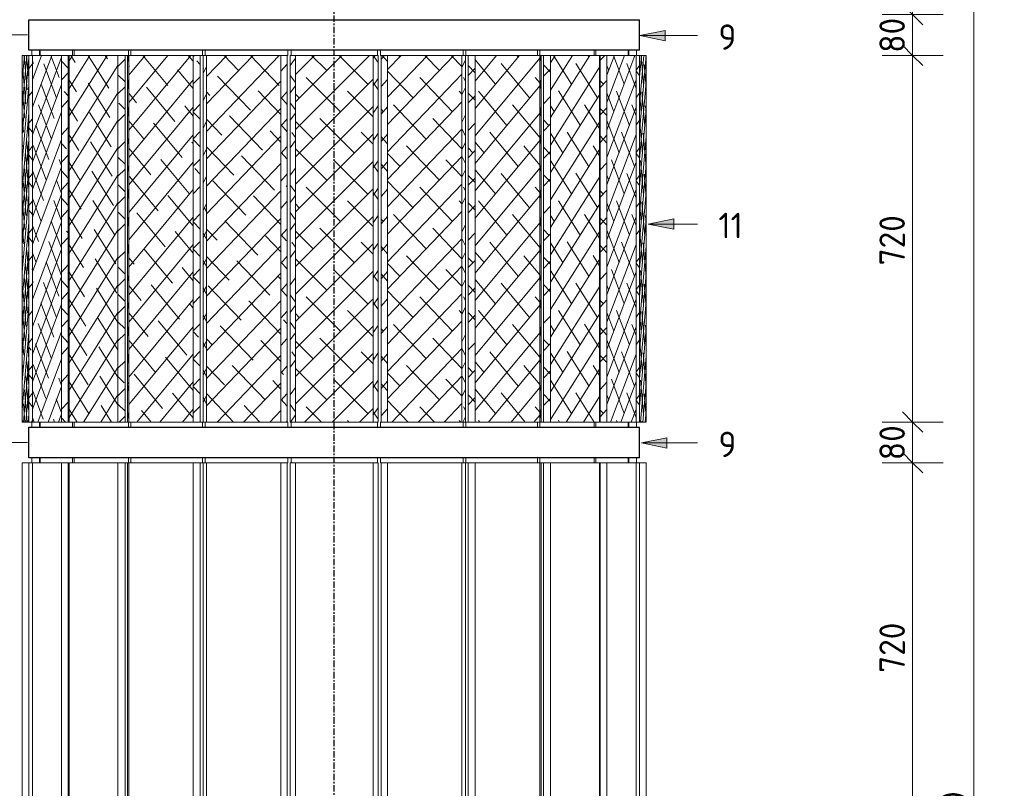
# Model space of a CAD drawing. Header units: millimetres. Extents: x -234509 to -203707, y -19731 to 120094.
# Tile 10 of 72: x -221054 to -219122, y 821 to 2330. Entities that reach past the tile are written whole.
import ezdxf

# ---------------------------------------------------------------- set-up
doc = ezdxf.new("R2010")
doc.units = ezdxf.units.MM
for name, pattern in [('Grid Line', [22.225, 12.7, -3.175, 3.175, -3.175]), ('Hhidden', [2.5, 1.5, -1]), ('XX-HIDDEN', [4, 2, -2])]:
    doc.linetypes.add(name, pattern=pattern)
for name, color, linetype, lineweight in [('Multi-Category Tags', 10, 'Continuous', 18), ('Multi-Category Tags-1', 7, 'Continuous', 18), ('N-CO-BC-BETONVORM-G', 50, 'Continuous', 25), ('N-CO-BC-BETONVORM-G-1', 50, 'Continuous', 18), ('N-CO-BC-BETONVORM-G-2', 50, 'XX-HIDDEN', 18), ('N-CO-BC-BETONVORM-GN-1', 10, 'Continuous', 18), ('N-CO-HC-HOUTVORM-G', 30, 'Continuous', 18), ('N-CO-KC-KUNSTSTOFVORM-G', 7, 'Continuous', 13), ('N-CO-SC-STAALVORM-G', 10, 'Continuous', 25), ('X-XX-AL-CONSTRUCTIELIJN-G-4', 7, 'Hhidden', 13), ('X-XX-AL-M', 7, 'Continuous', 18), ('X-XX-AL-M-20', 7, 'Continuous', 18), ('X_XX_AL_STRAMIENLIJN_G-1', 7, 'Grid Line', 25)]:
    doc.layers.add(name, color=color, linetype=linetype, lineweight=lineweight)
doc.styles.add('NLCS-ISO', font='NLCS-ISO.ttf', dxfattribs={"height": 50})
doc.dimstyles.new('2_5_NLCS_diagonal', dxfattribs={"dimscale": 304.8, "dimtxt": 50.137748, "dimasz": 0.131234, "dimexe": 0.19685, "dimexo": 0.0625, "dimgap": 0, "dimtad": 1, "dimdec": 0, "dimzin": 0, "dimdsep": 46, "dimtxsty": 'NLCS-ISO', "dimblk1": 'OBLIQUE', "dimblk2": 'OBLIQUE', "dimsah": 1, "dimcen": 0.09, "dimdle": 0.131234, "dimazin": 0, "dimtfac": 1, "dimtdec": 4, "dimtix": 1, "dimtmove": 0, "dimatfit": 3, "dimfxl": 0.19685, "dimfxlon": 1, "dimtvp": 1, "dimtolj": 1, "dimtzin": 0, "dimarcsym": 2})

# ---------------------------------------------------------------- blocks, each defined once
blk = doc.blocks.new('GM_Wrijfstijl_boven_beschermpaal - GM_Wrijfstijl_boven_beschermpaal-3365226-Vooraanzicht - Dependent 1')
at = {"layer": 'N-CO-BC-BETONVORM-G-1'}
h = blk.add_hatch(dxfattribs=at)
h.set_pattern_fill('ACO-HOUT_01', color=256, style=0, pattern_type=2)
h.set_pattern_definition([(54.736, (-233446.34, -9085), (-19.0503, 26.94131), []), (125.264, (-233446.34, -9085), (-57.15043, 26.941196), [82.489, -49.493])])
h.paths.add_polyline_path([(-233564, 1540), (-233554, 1540), (-233554, 2260), (-233564, 2260), (-233564, 1752.2)], flags=0)
h = blk.add_hatch(dxfattribs=at)
h.set_pattern_fill('ACO-HOUT_01', color=256, style=0, pattern_type=2)
h.set_pattern_definition([(45, (-233491.138, -9085), (-26.94077, 26.94077), []), (135, (-233491.138, -9085), (-80.8223, 26.94077), [95.25, -57.15])])
h.paths.add_polyline_path([(-233402.7, 1540), (-233401.5, 1540), (-233401.5, 2260), (-233554, 2260), (-233554, 1540)], flags=0)
h = blk.add_hatch(dxfattribs=at)
h.set_pattern_fill('ACO-HOUT_01', color=256, style=0, pattern_type=2)
h.set_pattern_definition([(54.736, (-233522.513, -9085), (-19.0503, 26.94131), []), (125.264, (-233522.513, -9085), (-57.15043, 26.941196), [82.489, -49.493])])
h.paths.add_polyline_path([(-233391.5, 1540), (-233391.5, 2260), (-233401.5, 2260), (-233401.5, 1540)], flags=0)
at = {"layer": 'N-CO-HC-HOUTVORM-G'}
for p, q in [((-233564, 2260), (-233554, 2260)), ((-233564, 1540), (-233564, 2260)), ((-233554, 2260), (-233401.5, 2260)), ((-233554, 2260), (-233554, 1540)), ((-233401.5, 2260), (-233391.5, 2260)), ((-233401.5, 1540), (-233401.5, 2260)), ((-233391.5, 1540), (-233391.5, 2260)), ((-233554, 1540), (-233564, 1540)), ((-233401.5, 1540), (-233554, 1540)), ((-233391.5, 1540), (-233401.5, 1540))]:
    blk.add_line(p, q, dxfattribs=at)
at = {"layer": 'N-CO-KC-KUNSTSTOFVORM-G'}
for p, q in [((-233562.5, 2260), (-233562.5, 2270)), ((-233392.9, 2260), (-233392.9, 2270)), ((-233564, 1540), (-233564, 2260)), ((-233391.5, 1540), (-233391.5, 2260)), ((-233562.5, 1530), (-233562.5, 1540)), ((-233392.9, 1530), (-233392.9, 1540)), ((-233562.5, 1460), (-233562.5, 1470)), ((-233392.9, 1460), (-233392.9, 1470)), ((-233564, 740), (-233564, 1460)), ((-233554, 1460), (-233564, 1460)), ((-233554, 740), (-233554, 1460)), ((-233401.5, 1460), (-233554, 1460)), ((-233401.5, 740), (-233401.5, 1460)), ((-233391.5, 1460), (-233401.5, 1460)), ((-233391.5, 740), (-233391.5, 1460))]:
    blk.add_line(p, q, dxfattribs=at)
blk = doc.blocks.new('GM_Wrijfstijl_boven_beschermpaal - GM_Wrijfstijl_boven_beschermpaal-V63-Vooraanzicht - Dependent 1')
at = {"layer": 'N-CO-BC-BETONVORM-G-1'}
h = blk.add_hatch(dxfattribs=at)
h.set_pattern_fill('ACO-HOUT_01', color=256, style=0, pattern_type=2)
h.set_pattern_definition([(48.557, (-233400.117, -9085), (-23.7875, 26.94097), []), (131.443, (-233400.117, -9085), (-71.36239, 26.94057), [89.848, -53.909])])
h.paths.add_polyline_path([(-233372.9, 1540), (-233372.9, 2260), (-233385.4, 2260), (-233385.4, 1540)], flags=0)
h = blk.add_hatch(dxfattribs=at)
h.set_pattern_fill('ACO-HOUT_01', color=256, style=0, pattern_type=2)
h.set_pattern_definition([(46.28, (-233524.843, -9085), (-25.76427, 26.94047), []), (133.72, (-233524.843, -9085), (-77.29043, 26.94091), [93.192, -55.915])])
h.paths.add_polyline_path([(-233296.9, 1540), (-233227, 1540), (-233227, 2260), (-233372.9, 2260), (-233372.9, 1540)], flags=0)
h = blk.add_hatch(dxfattribs=at)
h.set_pattern_fill('ACO-HOUT_01', color=256, style=0, pattern_type=2)
h.set_pattern_definition([(64.851, (-233368.677, -9085), (-12.6478, 26.94082), []), (115.149, (-233368.677, -9085), (-37.943935, 26.940645), [74.405, -44.643])])
h.paths.add_polyline_path([(-233220.4, 1540), (-233220.4, 2260), (-233227, 2260), (-233227, 1540)], flags=0)
at = {"layer": 'N-CO-HC-HOUTVORM-G'}
for p, q in [((-233385.4, 2260), (-233372.9, 2260)), ((-233385.4, 1540), (-233385.4, 2260)), ((-233372.9, 2260), (-233227, 2260)), ((-233372.9, 2260), (-233372.9, 1540)), ((-233227, 2260), (-233220.4, 2260)), ((-233227, 1540), (-233227, 2260)), ((-233220.4, 1540), (-233220.4, 2260)), ((-233372.9, 1540), (-233385.4, 1540)), ((-233227, 1540), (-233372.9, 1540)), ((-233220.4, 1540), (-233227, 1540))]:
    blk.add_line(p, q, dxfattribs=at)
at = {"layer": 'N-CO-KC-KUNSTSTOFVORM-G'}
for p, q in [((-233386.9, 2260), (-233386.9, 2270)), ((-233224.7, 2260), (-233224.7, 2270)), ((-233385.4, 2260), (-233386.9, 2260)), ((-233385.4, 1540), (-233385.4, 2260)), ((-233220.4, 1540), (-233220.4, 2260)), ((-233386.9, 1530), (-233386.9, 1540)), ((-233386.9, 1540), (-233385.4, 1540)), ((-233224.7, 1530), (-233224.7, 1540)), ((-233386.9, 1460), (-233386.9, 1470)), ((-233224.7, 1460), (-233224.7, 1470)), ((-233385.4, 1460), (-233386.9, 1460)), ((-233385.4, 740), (-233385.4, 1460)), ((-233372.9, 1460), (-233385.4, 1460)), ((-233372.9, 740), (-233372.9, 1460)), ((-233227, 1460), (-233372.9, 1460)), ((-233227, 740), (-233227, 1460)), ((-233220.4, 1460), (-233227, 1460)), ((-233220.4, 740), (-233220.4, 1460))]:
    blk.add_line(p, q, dxfattribs=at)
blk = doc.blocks.new('GM_Wrijfstijl_boven_beschermpaal - GM_Wrijfstijl_boven_beschermpaal-V64-Vooraanzicht - Dependent 1')
at = {"layer": 'N-CO-BC-BETONVORM-G-1'}
h = blk.add_hatch(dxfattribs=at)
h.set_pattern_fill('ACO-HOUT_01', color=256, style=0, pattern_type=2)
h.set_pattern_definition([(45.531, (-233440.54, -9085), (-26.44558, 26.94079), []), (134.469, (-233440.54, -9085), (-79.33719, 26.94038), [94.379, -56.627])])
h.paths.add_polyline_path([(-233200.9, 1540), (-233200.9, 2260), (-233214.8, 2260), (-233214.8, 1540)], flags=0)
h = blk.add_hatch(dxfattribs=at)
h.set_pattern_fill('ACO-HOUT_01', color=256, style=0, pattern_type=2)
h.set_pattern_definition([(50.34, (-233499.482, -9085), (-22.33529, 26.94056), []), (129.66, (-233499.482, -9085), (-67.00504, 26.94092), [87.488, -52.493])])
h.paths.add_polyline_path([(-233138.2, 1540), (-233074.5, 1540), (-233074.5, 2260), (-233200.9, 2260), (-233200.9, 1540), (-233164.6, 1540)], flags=0)
h = blk.add_hatch(dxfattribs=at)
h.set_pattern_fill('ACO-HOUT_01', color=256, style=0, pattern_type=2)
h.set_pattern_definition([(79.197, (-233145.679, -9085), (-5.140485, 26.940958), []), (100.803, (-233145.679, -9085), (-15.421921, 26.940889), [68.567, -41.14])])
h.paths.add_polyline_path([(-233071.8, 1540), (-233071.8, 2260), (-233074.5, 2260), (-233074.5, 1540)], flags=0)
at = {"layer": 'N-CO-HC-HOUTVORM-G'}
for p, q in [((-233214.8, 2260), (-233200.9, 2260)), ((-233214.8, 1540), (-233214.8, 2260)), ((-233200.9, 2260), (-233074.5, 2260)), ((-233200.9, 2260), (-233200.9, 1540)), ((-233074.5, 2260), (-233071.8, 2260)), ((-233074.5, 1540), (-233074.5, 2260)), ((-233071.8, 1540), (-233071.8, 2260)), ((-233200.9, 1540), (-233214.8, 1540)), ((-233074.5, 1540), (-233200.9, 1540)), ((-233071.8, 1540), (-233074.5, 1540))]:
    blk.add_line(p, q, dxfattribs=at)
at = {"layer": 'N-CO-KC-KUNSTSTOFVORM-G'}
for p, q in [((-233219.2, 2260), (-233219.2, 2270)), ((-233078.6, 2260), (-233078.6, 2270)), ((-233214.8, 2260), (-233219.2, 2260)), ((-233214.8, 1540), (-233214.8, 2260)), ((-233071.8, 1540), (-233071.8, 2260)), ((-233219.2, 1530), (-233219.2, 1540)), ((-233219.2, 1540), (-233214.8, 1540)), ((-233078.6, 1530), (-233078.6, 1540)), ((-233219.2, 1460), (-233219.2, 1470)), ((-233078.6, 1460), (-233078.6, 1470)), ((-233214.8, 1460), (-233219.2, 1460)), ((-233214.8, 740), (-233214.8, 1460)), ((-233200.9, 1460), (-233214.8, 1460)), ((-233200.9, 740), (-233200.9, 1460)), ((-233074.5, 1460), (-233200.9, 1460)), ((-233074.5, 740), (-233074.5, 1460)), ((-233071.8, 1460), (-233074.5, 1460)), ((-233071.8, 740), (-233071.8, 1460))]:
    blk.add_line(p, q, dxfattribs=at)
blk = doc.blocks.new('GM_Wrijfstijl_boven_beschermpaal - GM_Wrijfstijl_boven_beschermpaal-V65-Vooraanzicht - Dependent 1')
at = {"layer": 'N-CO-BC-BETONVORM-G-1'}
h = blk.add_hatch(dxfattribs=at)
h.set_pattern_fill('ACO-HOUT_01', color=256, style=0, pattern_type=2)
h.set_pattern_definition([(45.157, (-233519.468, -9085), (-26.79266, 26.94099), []), (134.843, (-233519.468, -9085), (-80.37968, 26.9405), [94.989, -56.994])])
h.paths.add_polyline_path([(-233053.2, 1540), (-233053.2, 2260), (-233067.3, 2260), (-233067.3, 1540)], flags=0)
h = blk.add_hatch(dxfattribs=at)
h.set_pattern_fill('ACO-HOUT_01', color=256, style=0, pattern_type=2)
h.set_pattern_definition([(57.817, (-233382.434, -9085), (-16.95465, 26.94091), []), (122.183, (-233382.434, -9085), (-50.86317, 26.940346), [79.579, -47.748])])
h.paths.add_polyline_path([(-232979.4, 1540), (-232957.2, 1540), (-232957.2, 2260), (-233053.2, 2260), (-233053.2, 1540), (-233032.3, 1540)], flags=0)
at = {"layer": 'N-CO-HC-HOUTVORM-G'}
for p, q in [((-233067.3, 2260), (-233053.2, 2260)), ((-233067.3, 1540), (-233067.3, 2260)), ((-233053.2, 2260), (-232957.2, 2260)), ((-233053.2, 2260), (-233053.2, 1540)), ((-232957.2, 1540), (-232957.2, 2260)), ((-233053.2, 1540), (-233067.3, 1540)), ((-232957.2, 1540), (-233053.2, 1540))]:
    blk.add_line(p, q, dxfattribs=at)
at = {"layer": 'N-CO-KC-KUNSTSTOFVORM-G'}
for p, q in [((-233074.1, 2260), (-233074.1, 2270)), ((-232967.4, 2260), (-232967.4, 2270)), ((-233067.3, 2260), (-233071.8, 2260)), ((-233067.3, 1540), (-233067.3, 2260)), ((-233074.1, 1530), (-233074.1, 1540)), ((-233071.8, 1540), (-233067.3, 1540)), ((-232967.4, 1530), (-232967.4, 1540)), ((-233074.1, 1460), (-233074.1, 1470)), ((-232967.4, 1460), (-232967.4, 1470)), ((-233067.3, 1460), (-233071.8, 1460)), ((-233067.3, 740), (-233067.3, 1460)), ((-233053.2, 1460), (-233067.3, 1460)), ((-233053.2, 740), (-233053.2, 1460)), ((-232957.2, 1460), (-233053.2, 1460)), ((-232957.2, 740), (-232957.2, 1460))]:
    blk.add_line(p, q, dxfattribs=at)
blk = doc.blocks.new('GM_Wrijfstijl_boven_beschermpaal - GM_Wrijfstijl_boven_beschermpaal-V68-Vooraanzicht - Dependent 1')
at = {"layer": 'N-CO-BC-BETONVORM-G-1'}
h = blk.add_hatch(dxfattribs=at)
h.set_pattern_fill('ACO-HOUT_01', color=256, style=0, pattern_type=2)
h.set_pattern_definition([(47.37, (-233573.54, -9085), (-24.79933, 26.94098), []), (132.63, (-233573.54, -9085), (-74.39788, 26.9404), [91.542, -54.925])])
h.paths.add_polyline_path([(-232942.6, 1540), (-232942.6, 2260), (-232955.6, 2260), (-232955.6, 1540)], flags=0)
h = blk.add_hatch(dxfattribs=at)
h.set_pattern_fill('ACO-HOUT_01', color=256, style=0, pattern_type=2)
h.set_pattern_definition([(69.464, (-233179.991, -9085), (-10.092755, 26.940513), []), (110.536, (-233179.991, -9085), (-30.276846, 26.94106), [71.923, -43.154])])
h.paths.add_polyline_path([(-232926.5, 1540), (-232885.4, 1540), (-232885.4, 2260), (-232942.6, 2260), (-232942.6, 1540)], flags=0)
at = {"layer": 'N-CO-HC-HOUTVORM-G'}
for p, q in [((-232955.6, 2260), (-232942.6, 2260)), ((-232955.6, 1540), (-232955.6, 2260)), ((-232942.6, 2260), (-232885.4, 2260)), ((-232942.6, 2260), (-232942.6, 1540)), ((-232885.4, 1540), (-232885.4, 2260)), ((-232942.6, 1540), (-232955.6, 1540)), ((-232885.4, 1540), (-232942.6, 1540))]:
    blk.add_line(p, q, dxfattribs=at)
at = {"layer": 'N-CO-KC-KUNSTSTOFVORM-G'}
for p, q in [((-232964.3, 2260), (-232964.3, 2270)), ((-232900.8, 2260), (-232900.8, 2270)), ((-232955.6, 2260), (-232957.2, 2260)), ((-232955.6, 1540), (-232955.6, 2260)), ((-232964.3, 1530), (-232964.3, 1540)), ((-232957.2, 1540), (-232955.6, 1540)), ((-232900.8, 1530), (-232900.8, 1540)), ((-232964.3, 1460), (-232964.3, 1470)), ((-232900.8, 1460), (-232900.8, 1470)), ((-232955.6, 1460), (-232957.2, 1460)), ((-232955.6, 740), (-232955.6, 1460)), ((-232942.6, 1460), (-232955.6, 1460)), ((-232942.6, 740), (-232942.6, 1460)), ((-232885.4, 1460), (-232942.6, 1460)), ((-232885.4, 740), (-232885.4, 1460))]:
    blk.add_line(p, q, dxfattribs=at)
blk = doc.blocks.new('GM_Wrijfstijl_boven_beschermpaal - GM_Wrijfstijl_boven_beschermpaal-V69-Vooraanzicht - Dependent 1')
at = {"layer": 'N-CO-BC-BETONVORM-G-1'}
h = blk.add_hatch(dxfattribs=at)
h.set_pattern_fill('ACO-HOUT_01', color=256, style=0, pattern_type=2)
h.set_pattern_definition([(52.546, (-233549.023, -9085), (-20.63703, 26.94098), []), (127.454, (-233549.023, -9085), (-61.91346, 26.94103), [84.843, -50.906])])
h.paths.add_polyline_path([(-232885.4, 1540), (-232878.7, 1540), (-232878.7, 2260), (-232885.4, 2260), (-232885.4, 1606.7)], flags=0)
h = blk.add_hatch(dxfattribs=at)
h.set_pattern_fill('ACO-HOUT_01', color=256, style=0, pattern_type=2)
h.set_pattern_definition([(85.019, (-232938.154, -9085), (-2.3477396, 26.9405833), []), (94.981, (-232938.154, -9085), (-7.0437775, 26.9411634), [67.607, -40.564])])
h.paths.add_polyline_path([(-232873.6, 1540), (-232865.4, 1540), (-232865.4, 2260), (-232878.7, 2260), (-232878.7, 1540)], flags=0)
at = {"layer": 'N-CO-HC-HOUTVORM-G'}
for p, q in [((-232885.4, 2260), (-232878.7, 2260)), ((-232878.7, 2260), (-232865.4, 2260)), ((-232878.7, 2260), (-232878.7, 1540)), ((-232865.4, 1540), (-232865.4, 2260)), ((-232878.7, 1540), (-232885.4, 1540)), ((-232865.4, 1540), (-232878.7, 1540))]:
    blk.add_line(p, q, dxfattribs=at)
at = {"layer": 'N-CO-KC-KUNSTSTOFVORM-G'}
for p, q in [((-232899.3, 2260), (-232899.3, 2270)), ((-232884.6, 2260), (-232884.6, 2270)), ((-232899.3, 1530), (-232899.3, 1540)), ((-232884.6, 1530), (-232884.6, 1540)), ((-232899.3, 1460), (-232899.3, 1470)), ((-232884.6, 1460), (-232884.6, 1470)), ((-232878.7, 1460), (-232885.4, 1460)), ((-232878.7, 740), (-232878.7, 1460)), ((-232865.4, 1460), (-232878.7, 1460)), ((-232865.4, 740), (-232865.4, 1460))]:
    blk.add_line(p, q, dxfattribs=at)
blk = doc.blocks.new('GM_Wrijfstijl_boven_beschermpaal - GM_Wrijfstijl_boven_beschermpaal-V71-Vooraanzicht - Dependent 1')
at = {"layer": 'N-CO-BC-BETONVORM-G-1'}
h = blk.add_hatch(dxfattribs=at)
h.set_pattern_fill('ACO-HOUT_01', color=256, style=0, pattern_type=2)
h.set_pattern_definition([(57.817, (-233583.627, -9085), (-31.624216, 3.63071), []), (122.183, (-233583.627, -9085), (-65.53273, 50.25055), [79.579, -47.748])])
h.paths.add_polyline_path([(-233984.8, 1540), (-233902.2, 1540), (-233902.2, 2260), (-233998.2, 2260), (-233998.2, 1540)], flags=0)
h = blk.add_hatch(dxfattribs=at)
h.set_pattern_fill('ACO-HOUT_01', color=256, style=0, pattern_type=2)
h.set_pattern_definition([(45.157, (-233462.516, -9085), (-27.08742, 26.64461), []), (134.843, (-233462.516, -9085), (-80.67373, 27.23618), [94.989, -56.994])])
h.paths.add_polyline_path([(-233888.2, 1540), (-233888.2, 2260), (-233902.2, 2260), (-233902.2, 1540)], flags=0)
at = {"layer": 'N-CO-HC-HOUTVORM-G'}
for p, q in [((-233998.2, 2260), (-233902.2, 2260)), ((-233998.2, 2260), (-233998.2, 1540)), ((-233902.2, 2260), (-233888.2, 2260)), ((-233902.2, 1540), (-233902.2, 2260)), ((-233888.2, 2260), (-233888.2, 1540)), ((-233902.2, 1540), (-233998.2, 1540)), ((-233888.2, 1540), (-233902.2, 1540))]:
    blk.add_line(p, q, dxfattribs=at)
at = {"layer": 'N-CO-KC-KUNSTSTOFVORM-G'}
for p, q in [((-233988.1, 2270), (-233988.1, 2260)), ((-233881.3, 2270), (-233881.3, 2260)), ((-233883.6, 2260), (-233888.2, 2260)), ((-233888.2, 2260), (-233888.2, 1540)), ((-233988.1, 1540), (-233988.1, 1530)), ((-233888.2, 1540), (-233883.6, 1540)), ((-233881.3, 1540), (-233881.3, 1530)), ((-233988.1, 1470), (-233988.1, 1460)), ((-233881.3, 1470), (-233881.3, 1460)), ((-233902.2, 1460), (-233998.2, 1460)), ((-233998.2, 1460), (-233998.2, 740)), ((-233888.2, 1460), (-233902.2, 1460)), ((-233902.2, 1460), (-233902.2, 740)), ((-233883.6, 1460), (-233888.2, 1460)), ((-233888.2, 1460), (-233888.2, 740))]:
    blk.add_line(p, q, dxfattribs=at)
blk = doc.blocks.new('GM_Wrijfstijl_boven_beschermpaal - GM_Wrijfstijl_boven_beschermpaal-V74-Vooraanzicht - Dependent 1')
at = {"layer": 'N-CO-BC-BETONVORM-G-1'}
h = blk.add_hatch(dxfattribs=at)
h.set_pattern_fill('ACO-HOUT_01', color=256, style=0, pattern_type=2)
h.set_pattern_definition([(69.464, (-233779.205, -9085), (-25.308875, -13.679027), []), (110.536, (-233779.205, -9085), (-45.492966, 67.5606), [71.923, -43.154])])
h.paths.add_polyline_path([(-234037.7, 1540), (-234012.9, 1540), (-234012.9, 2260), (-234070, 2260), (-234070, 1540)], flags=0)
h = blk.add_hatch(dxfattribs=at)
h.set_pattern_fill('ACO-HOUT_01', color=256, style=0, pattern_type=2)
h.set_pattern_definition([(47.37, (-233404.637, -9085), (-28.89811, 22.48826), []), (132.63, (-233404.637, -9085), (-78.49666, 31.39311), [91.542, -54.925])])
h.paths.add_polyline_path([(-233999.9, 1540), (-233999.9, 2260), (-234012.9, 2260), (-234012.9, 1540)], flags=0)
at = {"layer": 'N-CO-HC-HOUTVORM-G'}
for p, q in [((-234070, 2260), (-234012.9, 2260)), ((-234070, 2260), (-234070, 1540)), ((-234012.9, 2260), (-233999.9, 2260)), ((-234012.9, 1540), (-234012.9, 2260)), ((-233999.9, 2260), (-233999.9, 1540)), ((-234012.9, 1540), (-234070, 1540)), ((-233999.9, 1540), (-234012.9, 1540))]:
    blk.add_line(p, q, dxfattribs=at)
at = {"layer": 'N-CO-KC-KUNSTSTOFVORM-G'}
for p, q in [((-234054.7, 2270), (-234054.7, 2260)), ((-233991.1, 2270), (-233991.1, 2260)), ((-233998.2, 2260), (-233999.9, 2260)), ((-233999.9, 2260), (-233999.9, 1540)), ((-234054.7, 1540), (-234054.7, 1530)), ((-233999.9, 1540), (-233998.2, 1540)), ((-233991.1, 1540), (-233991.1, 1530)), ((-234054.7, 1470), (-234054.7, 1460)), ((-233991.1, 1470), (-233991.1, 1460)), ((-234012.9, 1460), (-234070, 1460)), ((-234070, 1460), (-234070, 740)), ((-233999.9, 1460), (-234012.9, 1460)), ((-234012.9, 1460), (-234012.9, 740)), ((-233998.2, 1460), (-233999.9, 1460)), ((-233999.9, 1460), (-233999.9, 740))]:
    blk.add_line(p, q, dxfattribs=at)
blk = doc.blocks.new('GM_Wrijfstijl_boven_beschermpaal - GM_Wrijfstijl_boven_beschermpaal-V75-Vooraanzicht - Dependent 1')
at = {"layer": 'N-CO-BC-BETONVORM-G-1'}
h = blk.add_hatch(dxfattribs=at)
h.set_pattern_fill('ACO-HOUT_01', color=256, style=0, pattern_type=2)
h.set_pattern_definition([(85.019, (-234017.479, -9085), (-6.972928, -26.128245), []), (94.981, (-234017.479, -9085), (-11.6689658, 80.0099916), [67.607, -40.564])])
h.paths.add_polyline_path([(-234090, 1540), (-234076.8, 1540), (-234076.8, 2260), (-234090, 2260), (-234090, 1752.2)], flags=0)
h = blk.add_hatch(dxfattribs=at)
h.set_pattern_fill('ACO-HOUT_01', color=256, style=0, pattern_type=2)
h.set_pattern_definition([(52.546, (-233422.16, -9085), (-31.38502, 12.91062), []), (127.454, (-233422.16, -9085), (-72.66084, 40.9706), [84.843, -50.906])])
h.paths.add_polyline_path([(-234076.8, 1540), (-234070, 1540), (-234070, 2260), (-234076.8, 2260), (-234076.8, 1752.2)], flags=0)
at = {"layer": 'N-CO-HC-HOUTVORM-G'}
for p, q in [((-234090, 2260), (-234076.8, 2260)), ((-234090, 2260), (-234090, 1540)), ((-234076.8, 2260), (-234070, 2260)), ((-234076.8, 1540), (-234076.8, 2260)), ((-234076.8, 1540), (-234090, 1540)), ((-234070, 1540), (-234076.8, 1540))]:
    blk.add_line(p, q, dxfattribs=at)
at = {"layer": 'N-CO-KC-KUNSTSTOFVORM-G'}
for p, q in [((-234070.9, 2270), (-234070.9, 2260)), ((-234056.1, 2270), (-234056.1, 2260)), ((-234070.9, 1540), (-234070.9, 1530)), ((-234056.1, 1540), (-234056.1, 1530)), ((-234070.9, 1470), (-234070.9, 1460)), ((-234056.1, 1470), (-234056.1, 1460)), ((-234076.8, 1460), (-234090, 1460)), ((-234090, 1460), (-234090, 740)), ((-234070, 1460), (-234076.8, 1460)), ((-234076.8, 1460), (-234076.8, 740))]:
    blk.add_line(p, q, dxfattribs=at)
blk = doc.blocks.new('GM_type12 - GM_type9-3500595-Vooraanzicht - Dependent 1')
at = {"layer": 'N-CO-SC-STAALVORM-G'}
for p, q in [((-234076.9, 2330), (-234062, 2330)), ((-234076.9, 2270), (-234076.9, 2330)), ((-234062, 2330), (-234060.6, 2330)), ((-234060.6, 2330), (-233996.4, 2330)), ((-233996.4, 2330), (-233993.3, 2330)), ((-233993.3, 2330), (-233885.6, 2330)), ((-233885.6, 2330), (-233880.9, 2330)), ((-233880.9, 2330), (-233739, 2330)), ((-233739, 2330), (-233733.3, 2330)), ((-233733.3, 2330), (-233569.7, 2330)), ((-233569.7, 2330), (-233563.4, 2330)), ((-233563.4, 2330), (-233392.2, 2330)), ((-233392.2, 2330), (-233386, 2330)), ((-233386, 2330), (-233222.3, 2330)), ((-233222.3, 2330), (-233216.2, 2330)), ((-233216.2, 2330), (-233074.7, 2330)), ((-233074.7, 2330), (-233070, 2330)), ((-233070, 2330), (-232962.3, 2330)), ((-232962.3, 2330), (-232959.1, 2330)), ((-232959.1, 2330), (-232895, 2330)), ((-232895, 2330), (-232893.4, 2330)), ((-232893.4, 2330), (-232878.5, 2330)), ((-232878.5, 2270), (-232878.5, 2330)), ((-234062, 2270), (-234076.9, 2270)), ((-234060.6, 2270), (-234062, 2270)), ((-233996.4, 2270), (-234060.6, 2270)), ((-233993.3, 2270), (-233996.4, 2270)), ((-233885.6, 2270), (-233993.3, 2270)), ((-233880.9, 2270), (-233885.6, 2270)), ((-233739, 2270), (-233880.9, 2270)), ((-233733.3, 2270), (-233739, 2270)), ((-233569.7, 2270), (-233733.3, 2270)), ((-233563.4, 2270), (-233569.7, 2270)), ((-233392.2, 2270), (-233563.4, 2270)), ((-233386, 2270), (-233392.2, 2270)), ((-233222.3, 2270), (-233386, 2270)), ((-233216.2, 2270), (-233222.3, 2270)), ((-233074.7, 2270), (-233216.2, 2270)), ((-233070, 2270), (-233074.7, 2270)), ((-232962.3, 2270), (-233070, 2270)), ((-232959.1, 2270), (-232962.3, 2270)), ((-232895, 2270), (-232959.1, 2270)), ((-232893.4, 2270), (-232895, 2270)), ((-232878.5, 2270), (-232893.4, 2270)), ((-234076.9, 1530), (-234062, 1530)), ((-234076.9, 1470), (-234076.9, 1530)), ((-234062, 1530), (-234060.6, 1530)), ((-234060.6, 1530), (-233996.4, 1530)), ((-233996.4, 1530), (-233993.3, 1530)), ((-233993.3, 1530), (-233885.6, 1530)), ((-233885.6, 1530), (-233880.9, 1530)), ((-233880.9, 1530), (-233739, 1530)), ((-233739, 1530), (-233733.3, 1530)), ((-233733.3, 1530), (-233569.7, 1530)), ((-233569.7, 1530), (-233563.4, 1530)), ((-233563.4, 1530), (-233392.2, 1530)), ((-233392.2, 1530), (-233386, 1530)), ((-233386, 1530), (-233222.3, 1530)), ((-233222.3, 1530), (-233216.2, 1530)), ((-233216.2, 1530), (-233074.7, 1530)), ((-233074.7, 1530), (-233070, 1530)), ((-233070, 1530), (-232962.3, 1530)), ((-232962.3, 1530), (-232959.1, 1530)), ((-232959.1, 1530), (-232895, 1530)), ((-232895, 1530), (-232893.4, 1530)), ((-232893.4, 1530), (-232878.5, 1530)), ((-232878.5, 1470), (-232878.5, 1530)), ((-234062, 1470), (-234076.9, 1470)), ((-234060.6, 1470), (-234062, 1470)), ((-233996.4, 1470), (-234060.6, 1470)), ((-233993.3, 1470), (-233996.4, 1470)), ((-233885.6, 1470), (-233993.3, 1470)), ((-233880.9, 1470), (-233885.6, 1470)), ((-233739, 1470), (-233880.9, 1470)), ((-233733.3, 1470), (-233739, 1470)), ((-233569.7, 1470), (-233733.3, 1470)), ((-233563.4, 1470), (-233569.7, 1470)), ((-233392.2, 1470), (-233563.4, 1470)), ((-233386, 1470), (-233392.2, 1470)), ((-233222.3, 1470), (-233386, 1470)), ((-233216.2, 1470), (-233222.3, 1470)), ((-233074.7, 1470), (-233216.2, 1470)), ((-233070, 1470), (-233074.7, 1470)), ((-232962.3, 1470), (-233070, 1470)), ((-232959.1, 1470), (-232962.3, 1470)), ((-232895, 1470), (-232959.1, 1470)), ((-232893.4, 1470), (-232895, 1470)), ((-232878.5, 1470), (-232893.4, 1470)), ((-234076.9, 730), (-234062, 730)), ((-234076.9, 670), (-234076.9, 730)), ((-234062, 730), (-234060.6, 730)), ((-234060.6, 730), (-233996.4, 730)), ((-233996.4, 730), (-233993.3, 730)), ((-233993.3, 730), (-233885.6, 730)), ((-233885.6, 730), (-233880.9, 730)), ((-233880.9, 730), (-233739, 730)), ((-233739, 730), (-233733.3, 730)), ((-233733.3, 730), (-233569.7, 730)), ((-233569.7, 730), (-233563.4, 730)), ((-233563.4, 730), (-233392.2, 730)), ((-233392.2, 730), (-233386, 730)), ((-233386, 730), (-233222.3, 730)), ((-233222.3, 730), (-233216.2, 730)), ((-233216.2, 730), (-233074.7, 730)), ((-233074.7, 730), (-233070, 730)), ((-233070, 730), (-232962.3, 730)), ((-232962.3, 730), (-232959.1, 730)), ((-232959.1, 730), (-232895, 730)), ((-232895, 730), (-232893.4, 730)), ((-232893.4, 730), (-232878.5, 730)), ((-232878.5, 670), (-232878.5, 730)), ((-234062, 670), (-234076.9, 670)), ((-234060.6, 670), (-234062, 670)), ((-233996.4, 670), (-234060.6, 670)), ((-233993.3, 670), (-233996.4, 670)), ((-233885.6, 670), (-233993.3, 670)), ((-233880.9, 670), (-233885.6, 670)), ((-233739, 670), (-233880.9, 670)), ((-233733.3, 670), (-233739, 670)), ((-233569.7, 670), (-233733.3, 670)), ((-233563.4, 670), (-233569.7, 670)), ((-233392.2, 670), (-233563.4, 670)), ((-233386, 670), (-233392.2, 670)), ((-233222.3, 670), (-233386, 670)), ((-233216.2, 670), (-233222.3, 670)), ((-233074.7, 670), (-233216.2, 670)), ((-233070, 670), (-233074.7, 670)), ((-232962.3, 670), (-233070, 670)), ((-232959.1, 670), (-232962.3, 670)), ((-232895, 670), (-232959.1, 670)), ((-232893.4, 670), (-232895, 670)), ((-232878.5, 670), (-232893.4, 670)), ((-234076.9, -70), (-234062, -70)), ((-234076.9, -130), (-234076.9, -70)), ((-234062, -70), (-234060.6, -70)), ((-234060.6, -70), (-233996.4, -70)), ((-233996.4, -70), (-233993.3, -70)), ((-233993.3, -70), (-233885.6, -70)), ((-233885.6, -70), (-233880.9, -70)), ((-233880.9, -70), (-233739, -70)), ((-233739, -70), (-233733.3, -70)), ((-233733.3, -70), (-233569.7, -70)), ((-233569.7, -70), (-233563.4, -70)), ((-233563.4, -70), (-233392.2, -70)), ((-233392.2, -70), (-233386, -70)), ((-233386, -70), (-233222.3, -70)), ((-233222.3, -70), (-233216.2, -70)), ((-233216.2, -70), (-233074.7, -70)), ((-233074.7, -70), (-233070, -70)), ((-233070, -70), (-232962.3, -70)), ((-232962.3, -70), (-232959.1, -70)), ((-232959.1, -70), (-232895, -70)), ((-232895, -70), (-232893.4, -70)), ((-232893.4, -70), (-232878.5, -70)), ((-232878.5, -130), (-232878.5, -70)), ((-234062, -130), (-234076.9, -130)), ((-234060.6, -130), (-234062, -130)), ((-233996.4, -130), (-234060.6, -130)), ((-233993.3, -130), (-233996.4, -130)), ((-233885.6, -130), (-233993.3, -130)), ((-233880.9, -130), (-233885.6, -130)), ((-233739, -130), (-233880.9, -130)), ((-233733.3, -130), (-233739, -130)), ((-233569.7, -130), (-233733.3, -130)), ((-233563.4, -130), (-233569.7, -130)), ((-233392.2, -130), (-233563.4, -130)), ((-233386, -130), (-233392.2, -130)), ((-233222.3, -130), (-233386, -130)), ((-233216.2, -130), (-233222.3, -130)), ((-233074.7, -130), (-233216.2, -130)), ((-233070, -130), (-233074.7, -130)), ((-232962.3, -130), (-233070, -130)), ((-232959.1, -130), (-232962.3, -130)), ((-232895, -130), (-232959.1, -130)), ((-232893.4, -130), (-232895, -130)), ((-232878.5, -130), (-232893.4, -130))]:
    blk.add_line(p, q, dxfattribs=at)
blk = doc.blocks.new('GM_Wrijfstijl_boven_beschermpaal - GM_Wrijfstijl_boven_beschermpaal-3591631-Vooraanzicht - Dependent 1')
at = {"layer": 'N-CO-BC-BETONVORM-GN-1'}
h = blk.add_hatch(dxfattribs=at)
h.set_pattern_fill('ACO-HOUT_01', color=256, style=0, pattern_type=2)
h.set_pattern_definition([(64.851, (-233592.668, -9085), (-28.807, -7.47872), []), (115.149, (-233592.668, -9085), (-54.103136, 61.360186), [74.405, -44.643])])
h.paths.add_polyline_path([(-233728.4, 1540), (-233728.4, 2260), (-233735, 2260), (-233735, 1540)], flags=0)
h = blk.add_hatch(dxfattribs=at)
h.set_pattern_fill('ACO-HOUT_01', color=256, style=0, pattern_type=2)
h.set_pattern_definition([(46.28, (-233455.138, -9085), (-28.06436, 24.53524), []), (133.72, (-233455.138, -9085), (-79.59122, 29.34687), [93.192, -55.915])])
h.paths.add_polyline_path([(-233614.4, 1540), (-233582.5, 1540), (-233582.5, 2260), (-233728.4, 2260), (-233728.4, 1540), (-233720.2, 1540)], flags=0)
h = blk.add_hatch(dxfattribs=at)
h.set_pattern_fill('ACO-HOUT_01', color=256, style=0, pattern_type=2)
h.set_pattern_definition([(48.557, (-233576.242, -9085), (-29.67951, 20.2679), []), (131.443, (-233576.242, -9085), (-77.25439, 33.61364), [89.848, -53.909])])
h.paths.add_polyline_path([(-233570.1, 1540), (-233570.1, 2260), (-233582.5, 2260), (-233582.5, 1540)], flags=0)
at = {"layer": 'N-CO-HC-HOUTVORM-G'}
for p, q in [((-233735, 2260), (-233728.4, 2260)), ((-233735, 2260), (-233735, 1540)), ((-233728.4, 2260), (-233582.5, 2260)), ((-233728.4, 2260), (-233728.4, 1540)), ((-233582.5, 2260), (-233570.1, 2260)), ((-233582.5, 1540), (-233582.5, 2260)), ((-233570.1, 2260), (-233570.1, 1540)), ((-233728.4, 1540), (-233735, 1540)), ((-233582.5, 1540), (-233728.4, 1540)), ((-233570.1, 1540), (-233582.5, 1540))]:
    blk.add_line(p, q, dxfattribs=at)
at = {"layer": 'N-CO-KC-KUNSTSTOFVORM-G'}
for p, q in [((-233730.7, 2270), (-233730.7, 2260)), ((-233568.5, 2270), (-233568.5, 2260)), ((-233735, 2260), (-233735, 1540)), ((-233568.5, 2260), (-233570.1, 2260)), ((-233570.1, 2260), (-233570.1, 1540)), ((-233730.7, 1540), (-233730.7, 1530)), ((-233570.1, 1540), (-233568.5, 1540)), ((-233568.5, 1540), (-233568.5, 1530)), ((-233730.7, 1470), (-233730.7, 1460)), ((-233568.5, 1470), (-233568.5, 1460)), ((-233728.4, 1460), (-233735, 1460)), ((-233735, 1460), (-233735, 740)), ((-233582.5, 1460), (-233728.4, 1460)), ((-233728.4, 1460), (-233728.4, 740)), ((-233570.1, 1460), (-233582.5, 1460)), ((-233582.5, 1460), (-233582.5, 740)), ((-233568.5, 1460), (-233570.1, 1460)), ((-233570.1, 1460), (-233570.1, 740))]:
    blk.add_line(p, q, dxfattribs=at)
blk = doc.blocks.new('GM_Wrijfstijl_boven_beschermpaal - GM_Wrijfstijl_boven_beschermpaal-V70-Vooraanzicht - Dependent 1')
at = {"layer": 'N-CO-BC-BETONVORM-GN-1'}
h = blk.add_hatch(dxfattribs=at)
h.set_pattern_fill('ACO-HOUT_01', color=256, style=0, pattern_type=2)
h.set_pattern_definition([(79.197, (-233810.727, -9085), (-14.699555, -23.155191), []), (100.803, (-233810.727, -9085), (-24.980803, 77.036056), [68.567, -41.14])])
h.paths.add_polyline_path([(-233880.9, 1540), (-233880.9, 2260), (-233883.6, 2260), (-233883.6, 1540)], flags=0)
h = blk.add_hatch(dxfattribs=at)
h.set_pattern_fill('ACO-HOUT_01', color=256, style=0, pattern_type=2)
h.set_pattern_definition([(50.34, (-233474.4, -9085), (-30.61314, 16.95566), []), (129.66, (-233474.4, -9085), (-75.28289, 36.92581), [87.488, -52.493])])
h.paths.add_polyline_path([(-233880.9, 1540), (-233754.5, 1540), (-233754.5, 2260), (-233880.9, 2260), (-233880.9, 1570.3)], flags=0)
h = blk.add_hatch(dxfattribs=at)
h.set_pattern_fill('ACO-HOUT_01', color=256, style=0, pattern_type=2)
h.set_pattern_definition([(45.531, (-233540.76, -9085), (-27.42631, 25.94171), []), (134.469, (-233540.76, -9085), (-80.31792, 27.93946), [94.379, -56.627])])
h.paths.add_polyline_path([(-233746.7, 1540), (-233740.6, 1540), (-233740.6, 2260), (-233754.5, 2260), (-233754.5, 1540)], flags=0)
at = {"layer": 'N-CO-HC-HOUTVORM-G'}
for p, q in [((-233883.6, 2260), (-233880.9, 2260)), ((-233883.6, 2260), (-233883.6, 1540)), ((-233880.9, 2260), (-233754.5, 2260)), ((-233880.9, 2260), (-233880.9, 1540)), ((-233754.5, 2260), (-233740.6, 2260)), ((-233754.5, 1540), (-233754.5, 2260)), ((-233740.6, 2260), (-233740.6, 1540)), ((-233880.9, 1540), (-233883.6, 1540)), ((-233754.5, 1540), (-233880.9, 1540)), ((-233740.6, 1540), (-233754.5, 1540))]:
    blk.add_line(p, q, dxfattribs=at)
at = {"layer": 'N-CO-KC-KUNSTSTOFVORM-G'}
for p, q in [((-233876.8, 2270), (-233876.8, 2260)), ((-233736.2, 2270), (-233736.2, 2260)), ((-233883.6, 2260), (-233883.6, 1540)), ((-233736.2, 2260), (-233740.6, 2260)), ((-233740.6, 2260), (-233740.6, 1540)), ((-233876.8, 1540), (-233876.8, 1530)), ((-233740.6, 1540), (-233736.2, 1540)), ((-233736.2, 1540), (-233736.2, 1530)), ((-233876.8, 1470), (-233876.8, 1460)), ((-233736.2, 1470), (-233736.2, 1460)), ((-233880.9, 1460), (-233883.6, 1460)), ((-233883.6, 1460), (-233883.6, 740)), ((-233754.5, 1460), (-233880.9, 1460)), ((-233880.9, 1460), (-233880.9, 740)), ((-233740.6, 1460), (-233754.5, 1460)), ((-233754.5, 1460), (-233754.5, 740)), ((-233736.2, 1460), (-233740.6, 1460)), ((-233740.6, 1460), (-233740.6, 740))]:
    blk.add_line(p, q, dxfattribs=at)
blk = doc.blocks.new('DIMBLOCK105-Vooraanzicht - Dependent 1')
at = {"layer": 'X-XX-AL-M-20'}
for p, q in [((-219302.1, 2660), (-219322.1, 2680)), ((-219362.1, 2660), (-219242.1, 2660)), ((-219302.1, 2660), (-219362.1, 2660)), ((-219302.1, 2660), (-219302.1, 2340)), ((-219302.1, 2660), (-219282.1, 2640)), ((-219302.1, 2340), (-219322.1, 2360)), ((-219362.1, 2340), (-219242.1, 2340)), ((-219302.1, 2340), (-219362.1, 2340)), ((-219302.1, 2340), (-219282.1, 2320))]:
    blk.add_line(p, q, dxfattribs=at)
at = {"layer": 'X-XX-AL-M-20', "color": 0, "insert": (-219367.2, 2447.5), "char_height": 50, "width": 126.007, "attachment_point": 1, "rotation": 90, "line_spacing_factor": 1.135194, "style": 'NLCS-ISO'}
blk.add_mtext('320', dxfattribs=at)
blk = doc.blocks.new('_Oblique')
at = {"color": 0, "linetype": 'ByBlock', "lineweight": -2}
blk.add_line((-0.5, -0.5), (0.5, 0.5), dxfattribs=at)
blk = doc.blocks.new('DIMBLOCK106-Vooraanzicht - Dependent 1')
at = {"layer": 'X-XX-AL-M-20'}
for p, q in [((-219302.1, 2340), (-219322.1, 2360)), ((-219362.1, 2340), (-219242.1, 2340)), ((-219302.1, 2340), (-219362.1, 2340)), ((-219302.1, 2340), (-219302.1, 2260)), ((-219302.1, 2340), (-219282.1, 2320)), ((-219302.1, 2260), (-219322.1, 2280)), ((-219362.1, 2260), (-219242.1, 2260)), ((-219302.1, 2260), (-219362.1, 2260)), ((-219302.1, 2260), (-219282.1, 2240))]:
    blk.add_line(p, q, dxfattribs=at)
at = {"layer": 'X-XX-AL-M-20', "color": 0, "insert": (-219367.2, 2265), "char_height": 50, "width": 84.004, "attachment_point": 1, "rotation": 90, "line_spacing_factor": 1.135194, "style": 'NLCS-ISO'}
blk.add_mtext('80', dxfattribs=at)
blk = doc.blocks.new('DIMBLOCK107-Vooraanzicht - Dependent 1')
at = {"layer": 'X-XX-AL-M-20'}
for p, q in [((-219302.1, 2260), (-219322.1, 2280)), ((-219362.1, 2260), (-219242.1, 2260)), ((-219302.1, 2260), (-219362.1, 2260)), ((-219302.1, 2260), (-219302.1, 1540)), ((-219302.1, 2260), (-219282.1, 2240)), ((-219302.1, 1540), (-219322.1, 1560)), ((-219362.1, 1540), (-219242.1, 1540)), ((-219302.1, 1540), (-219362.1, 1540)), ((-219302.1, 1540), (-219282.1, 1520))]:
    blk.add_line(p, q, dxfattribs=at)
at = {"layer": 'X-XX-AL-M-20', "color": 0, "insert": (-219367.2, 1847.5), "char_height": 50, "width": 126.007, "attachment_point": 1, "rotation": 90, "line_spacing_factor": 1.135194, "style": 'NLCS-ISO'}
blk.add_mtext('720', dxfattribs=at)
blk = doc.blocks.new('DIMBLOCK108-Vooraanzicht - Dependent 1')
at = {"layer": 'X-XX-AL-M-20'}
for p, q in [((-219302.1, 1540), (-219322.1, 1560)), ((-219362.1, 1540), (-219242.1, 1540)), ((-219302.1, 1540), (-219362.1, 1540)), ((-219302.1, 1540), (-219302.1, 1460)), ((-219302.1, 1540), (-219282.1, 1520)), ((-219302.1, 1460), (-219322.1, 1480)), ((-219362.1, 1460), (-219242.1, 1460)), ((-219302.1, 1460), (-219362.1, 1460)), ((-219302.1, 1460), (-219282.1, 1440))]:
    blk.add_line(p, q, dxfattribs=at)
at = {"layer": 'X-XX-AL-M-20', "color": 0, "insert": (-219367.2, 1465), "char_height": 50, "width": 84.004, "attachment_point": 1, "rotation": 90, "line_spacing_factor": 1.135194, "style": 'NLCS-ISO'}
blk.add_mtext('80', dxfattribs=at)
blk = doc.blocks.new('DIMBLOCK109-Vooraanzicht - Dependent 1')
at = {"layer": 'X-XX-AL-M-20'}
for p, q in [((-219302.1, 1460), (-219322.1, 1480)), ((-219362.1, 1460), (-219242.1, 1460)), ((-219302.1, 1460), (-219362.1, 1460)), ((-219302.1, 1460), (-219302.1, 740)), ((-219302.1, 1460), (-219282.1, 1440)), ((-219302.1, 740), (-219322.1, 760)), ((-219362.1, 740), (-219242.1, 740)), ((-219302.1, 740), (-219362.1, 740)), ((-219302.1, 740), (-219282.1, 720))]:
    blk.add_line(p, q, dxfattribs=at)
at = {"layer": 'X-XX-AL-M-20', "color": 0, "insert": (-219367.2, 1047.5), "char_height": 50, "width": 126.007, "attachment_point": 1, "rotation": 90, "line_spacing_factor": 1.135194, "style": 'NLCS-ISO'}
blk.add_mtext('720', dxfattribs=at)
blk = doc.blocks.new('DIMBLOCK114-Vooraanzicht - Dependent 1')
at = {"layer": 'X-XX-AL-M-20'}
for p, q in [((-219182.1, 2700), (-219182.1, -1200)), ((-219182.1, 2660), (-219202.1, 2680)), ((-219242.1, 2660), (-219122.1, 2660)), ((-219182.1, 2660), (-219242.1, 2660)), ((-219182.1, 2660), (-219162.1, 2640)), ((-219182.1, -1160), (-219202.1, -1140)), ((-219242.1, -1160), (-219122.1, -1160)), ((-219182.1, -1160), (-219242.1, -1160)), ((-219182.1, -1160), (-219162.1, -1180))]:
    blk.add_line(p, q, dxfattribs=at)
at = {"layer": 'X-XX-AL-M-20', "color": 0, "insert": (-219247.2, 680), "char_height": 50, "width": 168.009, "attachment_point": 1, "rotation": 90, "line_spacing_factor": 1.135194, "style": 'NLCS-ISO'}
blk.add_mtext('3820', dxfattribs=at)

msp = doc.modelspace()

# ---------------------------------------------------------------- hatches: boundary and pattern name
at = {"layer": 'Multi-Category Tags'}
for points in [[(-219837.4, 2298.7), (-219787.4, 2288.7), (-219787.4, 2308.7)], [(-219820.9, 1928.7), (-219770.9, 1918.7), (-219770.9, 1938.7)], [(-219834.1, 1498.9), (-219784.1, 1488.9), (-219784.1, 1508.9)]]:
    msp.add_hatch(color=256, dxfattribs=at).paths.add_polyline_path(points, flags=0)

# ---------------------------------------------------------------- linework, layer by layer
for p, q in [((-219787.4, 2308.7), (-219837.4, 2298.7)), ((-219787.4, 2288.7), (-219787.4, 2308.7)), ((-219837.4, 2298.7), (-219787.4, 2288.7)), ((-219837.4, 2298.7), (-219724.1, 2298.7)), ((-219770.9, 1938.7), (-219820.9, 1928.7)), ((-219770.9, 1918.7), (-219770.9, 1938.7)), ((-219820.9, 1928.7), (-219770.9, 1918.7)), ((-219820.9, 1928.7), (-219724.1, 1928.7)), ((-219784.1, 1508.9), (-219834.1, 1498.9)), ((-219784.1, 1488.9), (-219784.1, 1508.9)), ((-219834.1, 1498.9), (-219784.1, 1488.9)), ((-219834.1, 1498.9), (-219724.1, 1498.9))]:
    msp.add_line(p, q, dxfattribs=at)
at = {"layer": 'X-XX-AL-CONSTRUCTIELIJN-G-4'}
for p, q in [((-221036.3, 2300), (-221046.3, 2300)), ((-221036.3, 1500), (-221046.3, 1500))]:
    msp.add_line(p, q, dxfattribs=at)
at = {"layer": 'X-XX-AL-M'}
for p, q in [((-221046.3, 2300), (-221484.2, 2300)), ((-221046.3, 1500), (-221426.4, 1500))]:
    msp.add_line(p, q, dxfattribs=at)
at = {"layer": 'X_XX_AL_STRAMIENLIJN_G-1'}
msp.add_line((-220437.1, -1852.6), (-220437.1, 3428.1), dxfattribs=at)

# ---------------------------------------------------------------- block references
at = {"layer": 'N-CO-BC-BETONVORM-G'}
for name in ['GM_Wrijfstijl_boven_beschermpaal - GM_Wrijfstijl_boven_beschermpaal-V75-Vooraanzicht - Dependent 1', 'GM_Wrijfstijl_boven_beschermpaal - GM_Wrijfstijl_boven_beschermpaal-V74-Vooraanzicht - Dependent 1', 'GM_Wrijfstijl_boven_beschermpaal - GM_Wrijfstijl_boven_beschermpaal-V71-Vooraanzicht - Dependent 1', 'GM_Wrijfstijl_boven_beschermpaal - GM_Wrijfstijl_boven_beschermpaal-3365226-Vooraanzicht - Dependent 1', 'GM_Wrijfstijl_boven_beschermpaal - GM_Wrijfstijl_boven_beschermpaal-V63-Vooraanzicht - Dependent 1', 'GM_Wrijfstijl_boven_beschermpaal - GM_Wrijfstijl_boven_beschermpaal-V64-Vooraanzicht - Dependent 1', 'GM_Wrijfstijl_boven_beschermpaal - GM_Wrijfstijl_boven_beschermpaal-V65-Vooraanzicht - Dependent 1', 'GM_Wrijfstijl_boven_beschermpaal - GM_Wrijfstijl_boven_beschermpaal-V68-Vooraanzicht - Dependent 1', 'GM_Wrijfstijl_boven_beschermpaal - GM_Wrijfstijl_boven_beschermpaal-V69-Vooraanzicht - Dependent 1', 'GM_type12 - GM_type9-3500595-Vooraanzicht - Dependent 1']:
    msp.add_blockref(name, (13040.6, 0), dxfattribs=at)
at = {"layer": 'N-CO-BC-BETONVORM-G-2'}
for name in ['GM_Wrijfstijl_boven_beschermpaal - GM_Wrijfstijl_boven_beschermpaal-V70-Vooraanzicht - Dependent 1', 'GM_Wrijfstijl_boven_beschermpaal - GM_Wrijfstijl_boven_beschermpaal-3591631-Vooraanzicht - Dependent 1']:
    msp.add_blockref(name, (13040.6, 0), dxfattribs=at)

# ---------------------------------------------------------------- texts
at = {"layer": 'Multi-Category Tags-1', "char_height": 50, "attachment_point": 1, "style": 'NLCS-ISO'}
for s, insert, width in [('9', (-219683.1, 2320.8), 43.291), ('11', (-219683.1, 1950.9), 60.928), ('9', (-219683.1, 1521.1), 43.291)]:
    msp.add_mtext(s, dxfattribs=dict(at, insert=insert, width=width))

# ---------------------------------------------------------------- dimensions: what is measured, and where the dimension line sits
at = {"layer": 'X-XX-AL-M'}
for base, p1, p2, override, picture, middle in [((-219182.1, -1160), (-219242.1, 2660), (-219242.1, -1160), {"dimpost": '<>', "dimfxl": 3820}, 'DIMBLOCK114-Vooraanzicht - Dependent 1', (-219207.1, 750)), ((-219302.1, 2340), (-219362.1, 2660), (-219362.1, 2340), {"dimpost": '<>', "dimfxl": 320}, 'DIMBLOCK105-Vooraanzicht - Dependent 1', (-219327.1, 2500)), ((-219302.1, 2260), (-219362.1, 2340), (-219362.1, 2260), {"dimpost": '<>', "dimfxl": 80}, 'DIMBLOCK106-Vooraanzicht - Dependent 1', (-219327.1, 2300)), ((-219302.1, 1540), (-219362.1, 2260), (-219362.1, 1540), {"dimpost": '<>', "dimfxl": 720}, 'DIMBLOCK107-Vooraanzicht - Dependent 1', (-219327.1, 1900)), ((-219302.1, 1460), (-219362.1, 1540), (-219362.1, 1460), {"dimpost": '<>', "dimfxl": 80}, 'DIMBLOCK108-Vooraanzicht - Dependent 1', (-219327.1, 1500)), ((-219302.1, 740), (-219362.1, 1460), (-219362.1, 740), {"dimpost": '<>', "dimfxl": 720}, 'DIMBLOCK109-Vooraanzicht - Dependent 1', (-219327.1, 1100))]:
    dim = msp.add_linear_dim(base=base, p1=p1, p2=p2, angle=90, dimstyle='2_5_NLCS_diagonal', override=override, dxfattribs=at)
    dim.commit()
    dim.dimension.update_dxf_attribs({"geometry": picture, "text_midpoint": middle})

doc.saveas('drawing.dxf')
